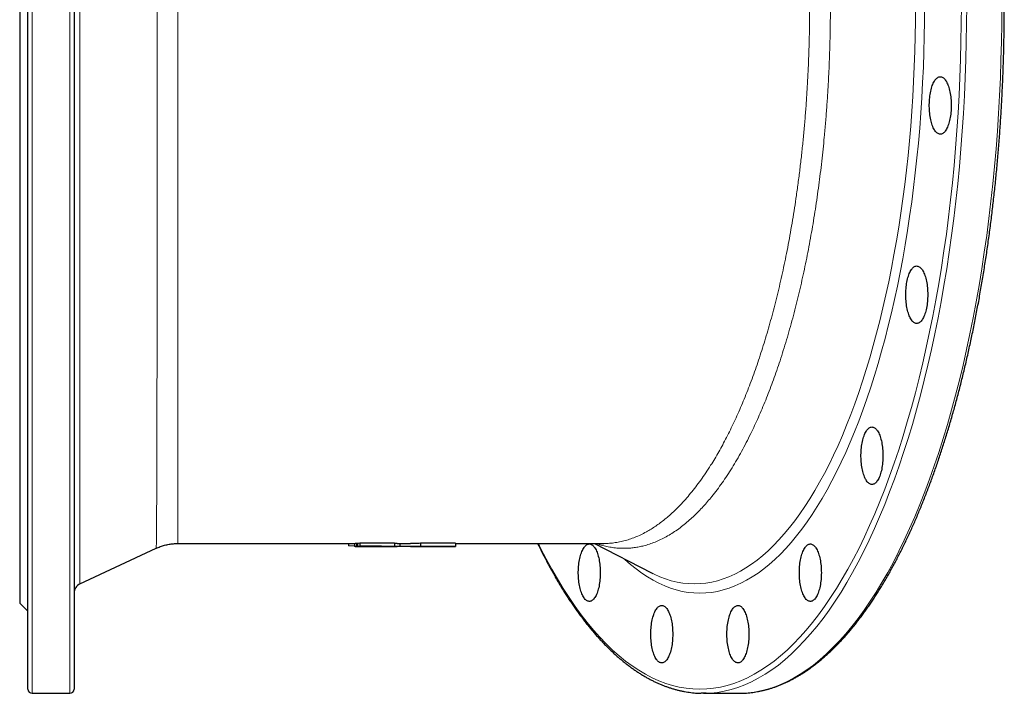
# Model space of a CAD drawing. Header units: millimetres. Extents: x 218 to 1676, y 119 to 1821.
# Tile 1 of 4: x 234 to 714, y 119 to 447. Entities that reach past the tile are written whole.
import ezdxf

# ---------------------------------------------------------------- set-up
doc = ezdxf.new("R2010")
doc.units = ezdxf.units.MM

msp = doc.modelspace()

# ---------------------------------------------------------------- linework, layer by layer
at = {"color": 8, "linetype": 'Continuous', "lineweight": 18}
for p, q in [((240.38, 788.57), (240.38, 118.57)), ((258.88, 118.57), (258.88, 788.57)), ((263.76, 735.22), (263.76, 171.91))]:
    msp.add_line(p, q, dxfattribs=at)
at = {"color": 7, "linetype": 'Continuous', "lineweight": 25}
for p, q in [((238.38, 120.57), (238.38, 786.57)), ((260.88, 786.57), (260.88, 120.57)), ((234.38, 453.57), (234.38, 162.57)), ((263.76, 171.91), (300.89, 189.23)), ((300.89, 189.23), (300.89, 189.23)), ((311.45, 191.58), (311.45, 191.58)), ((311.45, 191.57), (397.91, 191.57)), ((394.68, 191.57), (394.68, 190.42)), ((397.45, 190.24), (394.68, 190.42)), ((397.45, 191.57), (397.45, 190.07)), ((398.53, 191.58), (397.91, 191.58)), ((397.91, 190.07), (411.45, 190.07)), ((398.96, 191.58), (398.53, 191.58)), ((398.53, 191.58), (398.53, 190.08)), ((398.96, 191.6), (398.96, 190.1)), ((400.08, 191.73), (400.08, 190.23)), ((411.16, 190.09), (411.16, 190.07)), ((412.79, 190.09), (413.35, 190.07)), ((413.36, 190.07), (418.36, 190.07)), ((417.07, 191.69), (417.07, 190.19)), ((418.36, 191.57), (424.79, 191.57)), ((419.62, 191.57), (419.62, 190.19)), ((424.79, 190.07), (429.92, 190.07)), ((429.73, 191.68), (429.73, 190.18)), ((429.91, 190.08), (431.77, 190.08)), ((432.53, 190.07), (430.79, 190.08)), ((431.77, 190.08), (445.6, 190.08)), ((431.86, 190.07), (436.88, 190.07)), ((432.53, 190.08), (432.53, 190.07)), ((437.51, 190.07), (432.53, 190.07)), ((436.87, 190.08), (437.51, 190.07)), ((437.51, 190.08), (437.51, 190.07)), ((440.42, 190.07), (444.95, 190.07)), ((440.73, 190.08), (440.73, 190.07)), ((445.17, 190.07), (440.73, 190.07)), ((444.94, 190.07), (445.17, 190.07)), ((445.17, 190.08), (445.17, 190.07)), ((446.72, 191.67), (446.72, 190.17)), ((446.72, 191.57), (518.96, 191.57)), ((514.43, 191.57), (542.33, 177.22)), ((518.96, 191.59), (518.97, 191.59)), ((542.33, 177.22), (542.93, 176.91)), ((234.38, 162.57), (238.38, 158.57)), ((240.38, 118.57), (258.88, 118.57)), ((567.66, 118.57), (584.75, 118.57)), ((584.75, 118.57), (586.13, 118.59))]:
    msp.add_line(p, q, dxfattribs=at)
at = {"color": 8, "linetype": 'Continuous', "lineweight": 18, "flags": 128}
for points in [[(487.16, 191.57), (488.24, 189.38), (490.91, 184.16), (493.63, 179.13), (496.41, 174.29), (499.23, 169.64), (502.1, 165.18), (505.01, 160.92), (507.96, 156.86), (510.95, 153.01), (513.98, 149.36), (517.05, 145.91), (520.14, 142.68), (523.27, 139.67), (526.43, 136.86), (529.62, 134.28), (532.83, 131.91), (536.06, 129.77), (539.32, 127.84), (542.59, 126.14), (545.88, 124.67), (549.18, 123.42), (552.49, 122.39), (555.81, 121.59), (559.14, 121.02), (562.48, 120.68), (565.81, 120.57), (569.15, 120.68), (572.48, 121.02), (575.81, 121.59), (579.13, 122.39), (582.45, 123.42), (585.75, 124.67), (589.04, 126.14), (592.31, 127.84), (595.56, 129.77), (598.79, 131.91), (602.01, 134.28), (605.19, 136.86), (608.35, 139.67), (611.48, 142.68), (614.58, 145.91), (617.64, 149.36), (620.67, 153.01), (623.67, 156.86), (626.62, 160.92), (629.53, 165.18), (632.4, 169.64), (635.22, 174.29), (637.99, 179.13), (640.72, 184.16), (643.39, 189.38), (646.01, 194.78), (648.57, 200.35), (651.08, 206.1), (653.53, 212.02), (655.92, 218.1), (658.25, 224.34), (660.51, 230.75), (662.71, 237.3), (664.85, 244), (666.91, 250.85), (668.91, 257.83), (670.83, 264.95), (672.69, 272.2), (674.47, 279.57), (676.17, 287.07), (677.8, 294.67), (679.36, 302.39), (680.83, 310.21), (682.23, 318.12), (683.55, 326.13), (684.78, 334.23), (685.94, 342.41), (687.01, 350.66), (688, 358.99), (688.9, 367.38), (689.72, 375.83), (690.46, 384.33), (691.11, 392.88), (691.68, 401.47), (692.16, 410.1), (692.55, 418.76), (692.85, 427.44), (693.07, 436.14), (693.2, 444.85), (693.25, 453.57)], [(675.33, 453.57), (675.29, 446.07), (675.18, 438.59), (674.99, 431.11), (674.73, 423.65), (674.39, 416.21), (673.98, 408.8), (673.5, 401.41), (672.94, 394.07), (672.3, 386.76), (671.6, 379.5), (670.82, 372.29), (669.97, 365.13), (669.05, 358.04), (668.06, 351.01), (666.99, 344.05), (665.86, 337.16), (664.66, 330.36), (663.39, 323.64), (662.06, 317.01), (660.66, 310.47), (659.19, 304.03), (657.66, 297.7), (656.07, 291.47), (654.41, 285.35), (652.7, 279.35), (650.92, 273.46), (649.09, 267.7), (647.2, 262.07), (645.25, 256.57), (643.25, 251.2), (641.2, 245.97), (639.09, 240.89), (636.94, 235.95), (634.73, 231.16), (632.48, 226.52), (630.19, 222.04), (627.84, 217.71), (625.46, 213.55), (623.04, 209.55), (620.57, 205.72), (618.07, 202.06), (615.53, 198.57), (612.96, 195.26), (610.36, 192.12), (607.72, 189.17), (605.06, 186.39), (602.37, 183.8), (599.66, 181.39), (596.92, 179.17), (594.16, 177.13), (591.38, 175.29), (588.58, 173.63), (585.77, 172.17), (582.94, 170.9), (580.11, 169.83), (577.26, 168.95), (574.4, 168.26), (571.54, 167.77), (568.68, 167.48), (565.81, 167.38), (562.95, 167.48), (560.08, 167.77), (557.22, 168.26), (554.36, 168.95), (551.52, 169.83), (548.68, 170.9), (545.85, 172.17), (543.04, 173.63), (540.25, 175.29), (537.47, 177.13), (534.71, 179.17), (531.97, 181.39), (529.25, 183.8), (528.91, 184.12)], [(542.93, 176.91), (543.5, 176.63), (546.28, 175.38), (549.08, 174.32), (551.88, 173.46), (554.69, 172.78), (557.5, 172.3), (560.32, 172.01), (563.15, 171.91), (565.97, 172.01), (568.79, 172.3), (571.6, 172.78), (574.41, 173.46), (577.21, 174.32), (580.01, 175.38), (582.79, 176.63), (585.55, 178.07), (588.31, 179.69), (591.04, 181.51), (593.76, 183.51), (596.45, 185.7), (599.12, 188.07), (601.77, 190.62), (604.39, 193.35), (606.98, 196.26), (609.55, 199.35), (612.08, 202.61), (614.58, 206.04), (617.04, 209.65), (619.46, 213.42), (621.85, 217.35), (624.19, 221.45), (626.5, 225.7), (628.76, 230.12), (630.98, 234.68), (633.15, 239.4), (635.27, 244.26), (637.34, 249.26), (639.36, 254.41), (641.33, 259.69), (643.24, 265.1), (645.1, 270.65), (646.91, 276.32), (648.66, 282.11), (650.34, 288.01), (651.97, 294.04), (653.54, 300.17), (655.05, 306.4), (656.49, 312.74), (657.87, 319.17), (659.18, 325.7), (660.43, 332.31), (661.61, 339.01), (662.72, 345.78), (663.77, 352.63), (664.75, 359.55), (665.65, 366.53), (666.49, 373.57), (667.26, 380.67), (667.95, 387.82), (668.57, 395.01), (669.12, 402.24), (669.6, 409.51), (670.01, 416.8), (670.34, 424.13), (670.6, 431.47), (670.78, 438.83), (670.89, 446.19), (670.93, 453.57)], [(695.86, 453.57), (695.82, 444.8), (695.68, 436.03), (695.46, 427.28), (695.16, 418.55), (694.76, 409.84), (694.28, 401.16), (693.71, 392.52), (693.06, 383.92), (692.32, 375.36), (691.49, 366.86), (690.58, 358.42), (689.58, 350.05), (688.51, 341.74), (687.34, 333.51), (686.1, 325.37), (684.78, 317.31), (683.37, 309.35), (681.89, 301.48), (680.32, 293.72), (678.68, 286.07), (676.97, 278.53), (675.18, 271.11), (673.31, 263.82), (671.38, 256.66), (669.37, 249.63), (667.29, 242.74), (665.14, 236), (662.93, 229.41), (660.65, 222.97), (658.31, 216.69), (655.91, 210.57), (653.44, 204.61), (650.92, 198.83), (648.34, 193.22), (645.7, 187.79), (643.01, 182.55), (640.27, 177.48), (637.48, 172.61), (634.64, 167.93), (631.76, 163.45), (628.83, 159.16), (625.86, 155.08), (622.85, 151.2), (619.8, 147.53), (616.72, 144.07), (613.6, 140.82), (610.45, 137.78), (607.28, 134.96), (604.07, 132.36), (600.84, 129.98), (597.59, 127.82), (594.31, 125.89), (591.02, 124.18), (587.71, 122.69), (584.39, 121.43), (581.06, 120.4), (577.72, 119.6), (574.37, 119.03), (571.02, 118.68), (568.97, 118.58)], [(586.13, 118.59), (588.11, 118.68), (591.46, 119.03), (594.81, 119.6), (598.15, 120.4), (601.49, 121.43), (604.81, 122.69), (608.11, 124.18), (611.41, 125.89), (614.68, 127.82), (617.93, 129.98), (621.16, 132.36), (624.37, 134.96), (627.55, 137.78), (630.69, 140.82), (633.81, 144.07), (636.89, 147.53), (639.94, 151.2), (642.95, 155.08), (645.92, 159.16), (648.85, 163.45), (651.74, 167.93), (654.57, 172.61), (657.36, 177.48), (660.11, 182.55), (662.79, 187.79), (665.43, 193.22), (668.01, 198.83), (670.53, 204.61), (673, 210.57), (675.4, 216.69), (677.74, 222.97), (680.02, 229.41), (682.24, 236), (684.38, 242.74), (686.46, 249.63), (688.47, 256.66), (690.4, 263.82), (692.27, 271.11), (694.06, 278.53), (695.78, 286.07), (697.42, 293.72), (698.98, 301.48), (700.46, 309.35), (701.87, 317.31), (703.19, 325.37), (704.44, 333.51), (705.6, 341.74), (706.68, 350.05), (707.67, 358.42), (708.58, 366.86), (709.41, 375.36), (710.15, 383.92), (710.8, 392.52), (711.37, 401.16), (711.85, 409.84), (712.25, 418.55), (712.56, 427.28), (712.78, 436.03), (712.91, 444.8), (712.95, 453.57)]]:
    msp.add_lwpolyline(points, dxfattribs=at)
at = {"color": 7, "linetype": 'Continuous', "lineweight": 25, "flags": 128}
for points in [[(688.34, 405.07), (688.33, 404.22), (688.3, 403.37), (688.25, 402.52), (688.18, 401.69), (688.09, 400.87), (687.99, 400.06), (687.86, 399.27), (687.72, 398.51), (687.55, 397.77), (687.37, 397.05), (687.18, 396.37), (686.97, 395.71), (686.74, 395.1), (686.5, 394.52), (686.25, 393.98), (685.99, 393.48), (685.71, 393.02), (685.42, 392.61), (685.13, 392.24), (684.82, 391.92), (684.51, 391.66), (684.2, 391.44), (683.88, 391.27), (683.55, 391.15), (683.23, 391.09), (682.9, 391.07), (682.58, 391.11), (682.25, 391.2), (681.93, 391.35), (681.61, 391.54), (681.3, 391.78), (680.99, 392.08), (680.69, 392.42), (680.4, 392.81), (680.12, 393.24), (679.85, 393.72), (679.59, 394.24), (679.34, 394.8), (679.11, 395.4), (678.89, 396.04), (678.69, 396.71), (678.5, 397.41), (678.33, 398.13), (678.18, 398.89), (678.04, 399.66), (677.92, 400.46), (677.83, 401.28), (677.75, 402.11), (677.69, 402.94), (677.65, 403.79), (677.63, 404.64), (677.63, 405.5), (677.65, 406.35), (677.69, 407.2), (677.75, 408.04), (677.83, 408.87), (677.92, 409.68), (678.04, 410.48), (678.18, 411.26), (678.33, 412.01), (678.5, 412.74), (678.69, 413.44), (678.89, 414.11), (679.11, 414.74), (679.34, 415.34), (679.59, 415.9), (679.85, 416.42), (680.12, 416.9), (680.4, 417.34), (680.69, 417.72), (680.99, 418.07), (681.3, 418.36), (681.61, 418.6), (681.93, 418.8), (682.25, 418.94), (682.58, 419.03), (682.9, 419.07), (683.23, 419.06), (683.55, 418.99), (683.88, 418.88), (684.2, 418.71), (684.51, 418.49), (684.82, 418.22), (685.13, 417.9), (685.42, 417.54), (685.71, 417.12), (685.99, 416.67), (686.25, 416.17), (686.5, 415.63), (686.74, 415.05), (686.97, 414.43), (687.18, 413.78), (687.37, 413.09), (687.55, 412.38), (687.72, 411.64), (687.86, 410.87), (687.99, 410.08), (688.09, 409.28), (688.18, 408.45), (688.25, 407.62), (688.3, 406.78), (688.33, 405.93), (688.34, 405.07)], [(676.87, 312.83), (676.86, 311.98), (676.83, 311.13), (676.78, 310.28), (676.71, 309.45), (676.62, 308.63), (676.52, 307.82), (676.39, 307.03), (676.25, 306.27), (676.08, 305.52), (675.91, 304.81), (675.71, 304.12), (675.5, 303.47), (675.27, 302.85), (675.03, 302.27), (674.78, 301.73), (674.52, 301.23), (674.24, 300.78), (673.95, 300.36), (673.66, 300), (673.35, 299.68), (673.04, 299.41), (672.73, 299.19), (672.41, 299.03), (672.08, 298.91), (671.76, 298.84), (671.43, 298.83), (671.11, 298.87), (670.78, 298.96), (670.46, 299.1), (670.14, 299.3), (669.83, 299.54), (669.52, 299.83), (669.22, 300.18), (668.93, 300.57), (668.65, 301), (668.38, 301.48), (668.12, 302), (667.87, 302.56), (667.64, 303.16), (667.42, 303.79), (667.22, 304.46), (667.03, 305.16), (666.86, 305.89), (666.71, 306.65), (666.57, 307.42), (666.46, 308.22), (666.36, 309.03), (666.28, 309.86), (666.22, 310.7), (666.18, 311.55), (666.16, 312.4), (666.16, 313.26), (666.18, 314.11), (666.22, 314.96), (666.28, 315.8), (666.36, 316.62), (666.46, 317.44), (666.57, 318.24), (666.71, 319.01), (666.86, 319.77), (667.03, 320.5), (667.22, 321.2), (667.42, 321.86), (667.64, 322.5), (667.87, 323.1), (668.12, 323.66), (668.38, 324.18), (668.65, 324.66), (668.93, 325.09), (669.22, 325.48), (669.52, 325.82), (669.83, 326.12), (670.14, 326.36), (670.46, 326.56), (670.78, 326.7), (671.11, 326.79), (671.43, 326.83), (671.76, 326.81), (672.08, 326.75), (672.41, 326.63), (672.73, 326.46), (673.04, 326.25), (673.35, 325.98), (673.66, 325.66), (673.95, 325.29), (674.24, 324.88), (674.52, 324.43), (674.78, 323.93), (675.03, 323.38), (675.27, 322.8), (675.5, 322.19), (675.71, 321.53), (675.91, 320.85), (676.08, 320.14), (676.25, 319.39), (676.39, 318.63), (676.52, 317.84), (676.62, 317.03), (676.71, 316.21), (676.78, 315.38), (676.83, 314.53), (676.86, 313.68), (676.87, 312.83)], [(655.06, 234.36), (655.05, 233.51), (655.02, 232.66), (654.97, 231.82), (654.9, 230.98), (654.81, 230.16), (654.7, 229.35), (654.57, 228.57), (654.43, 227.8), (654.27, 227.06), (654.09, 226.34), (653.89, 225.66), (653.68, 225.01), (653.46, 224.39), (653.22, 223.81), (652.96, 223.27), (652.7, 222.77), (652.42, 222.31), (652.14, 221.9), (651.84, 221.53), (651.54, 221.22), (651.23, 220.95), (650.91, 220.73), (650.59, 220.56), (650.27, 220.44), (649.94, 220.38), (649.62, 220.36), (649.29, 220.4), (648.96, 220.49), (648.64, 220.64), (648.32, 220.83), (648.01, 221.08), (647.7, 221.37), (647.4, 221.71), (647.11, 222.1), (646.83, 222.53), (646.56, 223.01), (646.3, 223.53), (646.06, 224.09), (645.82, 224.69), (645.61, 225.33), (645.4, 226), (645.21, 226.7), (645.04, 227.42), (644.89, 228.18), (644.76, 228.96), (644.64, 229.75), (644.54, 230.57), (644.46, 231.4), (644.4, 232.24), (644.36, 233.08), (644.34, 233.94), (644.34, 234.79), (644.36, 235.64), (644.4, 236.49), (644.46, 237.33), (644.54, 238.16), (644.64, 238.97), (644.76, 239.77), (644.89, 240.55), (645.04, 241.3), (645.21, 242.03), (645.4, 242.73), (645.61, 243.4), (645.82, 244.03), (646.06, 244.63), (646.3, 245.19), (646.56, 245.71), (646.83, 246.19), (647.11, 246.63), (647.4, 247.02), (647.7, 247.36), (648.01, 247.65), (648.32, 247.9), (648.64, 248.09), (648.96, 248.23), (649.29, 248.32), (649.62, 248.36), (649.94, 248.35), (650.27, 248.28), (650.59, 248.17), (650.91, 248), (651.23, 247.78), (651.54, 247.51), (651.84, 247.19), (652.14, 246.83), (652.42, 246.42), (652.7, 245.96), (652.96, 245.46), (653.22, 244.92), (653.46, 244.34), (653.68, 243.72), (653.89, 243.07), (654.09, 242.38), (654.27, 241.67), (654.43, 240.93), (654.57, 240.16), (654.7, 239.37), (654.81, 238.57), (654.9, 237.75), (654.97, 236.91), (655.02, 236.07), (655.05, 235.22), (655.06, 234.36)], [(517.31, 177.35), (517.3, 176.5), (517.27, 175.65), (517.22, 174.81), (517.15, 173.97), (517.06, 173.15), (516.96, 172.34), (516.83, 171.56), (516.69, 170.79), (516.52, 170.05), (516.35, 169.33), (516.15, 168.65), (515.94, 168), (515.71, 167.38), (515.47, 166.8), (515.22, 166.26), (514.96, 165.76), (514.68, 165.3), (514.39, 164.89), (514.1, 164.52), (513.8, 164.21), (513.49, 163.94), (513.17, 163.72), (512.85, 163.55), (512.53, 163.43), (512.2, 163.37), (511.87, 163.36), (511.55, 163.4), (511.22, 163.49), (510.9, 163.63), (510.58, 163.82), (510.27, 164.07), (509.96, 164.36), (509.66, 164.7), (509.37, 165.09), (509.09, 165.52), (508.82, 166), (508.56, 166.52), (508.31, 167.08), (508.08, 167.68), (507.86, 168.32), (507.66, 168.99), (507.47, 169.69), (507.3, 170.42), (507.15, 171.17), (507.01, 171.95), (506.9, 172.74), (506.8, 173.56), (506.72, 174.39), (506.66, 175.23), (506.62, 176.08), (506.6, 176.93), (506.6, 177.78), (506.62, 178.63), (506.66, 179.48), (506.72, 180.32), (506.8, 181.15), (506.9, 181.96), (507.01, 182.76), (507.15, 183.54), (507.3, 184.29), (507.47, 185.02), (507.66, 185.72), (507.86, 186.39), (508.08, 187.02), (508.31, 187.62), (508.56, 188.18), (508.82, 188.71), (509.09, 189.18), (509.37, 189.62), (509.66, 190.01), (509.96, 190.35), (510.27, 190.64), (510.58, 190.89), (510.9, 191.08), (511.22, 191.22), (511.55, 191.31), (511.87, 191.35), (512.2, 191.34), (512.53, 191.27), (512.85, 191.16), (513.17, 190.99), (513.49, 190.77), (513.8, 190.5), (514.1, 190.18), (514.39, 189.82), (514.68, 189.41), (514.96, 188.95), (515.22, 188.45), (515.47, 187.91), (515.71, 187.33), (515.94, 186.71), (516.15, 186.06), (516.35, 185.37), (516.52, 184.66), (516.69, 183.92), (516.83, 183.15), (516.96, 182.36), (517.06, 181.56), (517.15, 180.74), (517.22, 179.9), (517.27, 179.06), (517.3, 178.21), (517.31, 177.35)], [(625.03, 177.35), (625.02, 176.5), (624.99, 175.65), (624.94, 174.81), (624.87, 173.97), (624.78, 173.15), (624.67, 172.34), (624.55, 171.56), (624.4, 170.79), (624.24, 170.05), (624.06, 169.33), (623.87, 168.65), (623.66, 168), (623.43, 167.38), (623.19, 166.8), (622.94, 166.26), (622.67, 165.76), (622.4, 165.3), (622.11, 164.89), (621.81, 164.52), (621.51, 164.21), (621.2, 163.94), (620.88, 163.72), (620.56, 163.55), (620.24, 163.43), (619.92, 163.37), (619.59, 163.36), (619.26, 163.4), (618.94, 163.49), (618.61, 163.63), (618.3, 163.82), (617.98, 164.07), (617.68, 164.36), (617.38, 164.7), (617.09, 165.09), (616.8, 165.52), (616.53, 166), (616.28, 166.52), (616.03, 167.08), (615.8, 167.68), (615.58, 168.32), (615.37, 168.99), (615.19, 169.69), (615.02, 170.42), (614.86, 171.17), (614.73, 171.95), (614.61, 172.74), (614.51, 173.56), (614.43, 174.39), (614.37, 175.23), (614.33, 176.08), (614.31, 176.93), (614.31, 177.78), (614.33, 178.63), (614.37, 179.48), (614.43, 180.32), (614.51, 181.15), (614.61, 181.96), (614.73, 182.76), (614.86, 183.54), (615.02, 184.29), (615.19, 185.02), (615.37, 185.72), (615.58, 186.39), (615.8, 187.02), (616.03, 187.62), (616.28, 188.18), (616.53, 188.71), (616.8, 189.18), (617.09, 189.62), (617.38, 190.01), (617.68, 190.35), (617.98, 190.64), (618.3, 190.89), (618.61, 191.08), (618.94, 191.22), (619.26, 191.31), (619.59, 191.35), (619.92, 191.34), (620.24, 191.27), (620.56, 191.16), (620.88, 190.99), (621.2, 190.77), (621.51, 190.5), (621.81, 190.18), (622.11, 189.82), (622.4, 189.41), (622.67, 188.95), (622.94, 188.45), (623.19, 187.91), (623.43, 187.33), (623.66, 186.71), (623.87, 186.06), (624.06, 185.37), (624.24, 184.66), (624.4, 183.92), (624.55, 183.15), (624.67, 182.36), (624.78, 181.56), (624.87, 180.74), (624.94, 179.9), (624.99, 179.06), (625.02, 178.21), (625.03, 177.35)], [(552.61, 147.38), (552.6, 146.53), (552.57, 145.68), (552.52, 144.84), (552.45, 144), (552.36, 143.18), (552.26, 142.37), (552.13, 141.58), (551.99, 140.82), (551.82, 140.08), (551.65, 139.36), (551.45, 138.68), (551.24, 138.03), (551.01, 137.41), (550.77, 136.83), (550.52, 136.29), (550.26, 135.79), (549.98, 135.33), (549.69, 134.92), (549.4, 134.55), (549.1, 134.24), (548.78, 133.97), (548.47, 133.75), (548.15, 133.58), (547.82, 133.46), (547.5, 133.4), (547.17, 133.38), (546.85, 133.42), (546.52, 133.51), (546.2, 133.66), (545.88, 133.85), (545.57, 134.09), (545.26, 134.39), (544.96, 134.73), (544.67, 135.12), (544.39, 135.55), (544.12, 136.03), (543.86, 136.55), (543.61, 137.11), (543.38, 137.71), (543.16, 138.35), (542.96, 139.02), (542.77, 139.72), (542.6, 140.44), (542.45, 141.2), (542.31, 141.98), (542.2, 142.77), (542.1, 143.59), (542.02, 144.42), (541.96, 145.26), (541.92, 146.1), (541.9, 146.96), (541.9, 147.81), (541.92, 148.66), (541.96, 149.51), (542.02, 150.35), (542.1, 151.18), (542.2, 151.99), (542.31, 152.79), (542.45, 153.57), (542.6, 154.32), (542.77, 155.05), (542.96, 155.75), (543.16, 156.42), (543.38, 157.05), (543.61, 157.65), (543.86, 158.21), (544.12, 158.73), (544.39, 159.21), (544.67, 159.65), (544.96, 160.04), (545.26, 160.38), (545.57, 160.67), (545.88, 160.92), (546.2, 161.11), (546.52, 161.25), (546.85, 161.34), (547.17, 161.38), (547.5, 161.37), (547.82, 161.3), (548.15, 161.19), (548.47, 161.02), (548.78, 160.8), (549.1, 160.53), (549.4, 160.21), (549.69, 159.85), (549.98, 159.44), (550.26, 158.98), (550.52, 158.48), (550.77, 157.94), (551.01, 157.36), (551.24, 156.74), (551.45, 156.09), (551.65, 155.4), (551.82, 154.69), (551.99, 153.95), (552.13, 153.18), (552.26, 152.39), (552.36, 151.59), (552.45, 150.77), (552.52, 149.93), (552.57, 149.09), (552.6, 148.24), (552.61, 147.38)], [(589.73, 147.38), (589.72, 146.53), (589.69, 145.68), (589.64, 144.84), (589.57, 144), (589.48, 143.18), (589.37, 142.37), (589.25, 141.58), (589.1, 140.82), (588.94, 140.08), (588.76, 139.36), (588.57, 138.68), (588.36, 138.03), (588.13, 137.41), (587.89, 136.83), (587.64, 136.29), (587.37, 135.79), (587.1, 135.33), (586.81, 134.92), (586.51, 134.55), (586.21, 134.24), (585.9, 133.97), (585.59, 133.75), (585.26, 133.58), (584.94, 133.46), (584.62, 133.4), (584.29, 133.38), (583.96, 133.42), (583.64, 133.51), (583.32, 133.66), (583, 133.85), (582.68, 134.09), (582.38, 134.39), (582.08, 134.73), (581.79, 135.12), (581.51, 135.55), (581.23, 136.03), (580.98, 136.55), (580.73, 137.11), (580.5, 137.71), (580.28, 138.35), (580.07, 139.02), (579.89, 139.72), (579.72, 140.44), (579.56, 141.2), (579.43, 141.98), (579.31, 142.77), (579.21, 143.59), (579.13, 144.42), (579.07, 145.26), (579.04, 146.1), (579.02, 146.96), (579.02, 147.81), (579.04, 148.66), (579.07, 149.51), (579.13, 150.35), (579.21, 151.18), (579.31, 151.99), (579.43, 152.79), (579.56, 153.57), (579.72, 154.32), (579.89, 155.05), (580.07, 155.75), (580.28, 156.42), (580.5, 157.05), (580.73, 157.65), (580.98, 158.21), (581.23, 158.73), (581.51, 159.21), (581.79, 159.65), (582.08, 160.04), (582.38, 160.38), (582.68, 160.67), (583, 160.92), (583.32, 161.11), (583.64, 161.25), (583.96, 161.34), (584.29, 161.38), (584.62, 161.37), (584.94, 161.3), (585.26, 161.19), (585.59, 161.02), (585.9, 160.8), (586.21, 160.53), (586.51, 160.21), (586.81, 159.85), (587.1, 159.44), (587.37, 158.98), (587.64, 158.48), (587.89, 157.94), (588.13, 157.36), (588.36, 156.74), (588.57, 156.09), (588.76, 155.4), (588.94, 154.69), (589.1, 153.95), (589.25, 153.18), (589.37, 152.39), (589.48, 151.59), (589.57, 150.77), (589.64, 149.93), (589.69, 149.09), (589.72, 148.24), (589.73, 147.38)], [(568.97, 118.58), (567.66, 118.57), (566.41, 118.58)]]:
    msp.add_lwpolyline(points, dxfattribs=at)
at = {"color": 7, "linetype": 'Continuous', "lineweight": 25}
for centre, radius, start, end in [((265.88, 167.38), 5, 115, 180), ((240.38, 120.57), 2, 180, 270), ((258.88, 120.57), 2, 270, 0)]:
    msp.add_arc(centre, radius, start, end, dxfattribs=at)
at = {"color": 8, "linetype": 'Continuous', "lineweight": 18}
for points, knots in [([(300.89, 189.23), (300.89, 189.23), (300.9, 189.21), (300.91, 189.31), (300.92, 189.55), (300.94, 189.99), (300.96, 190.66), (300.98, 191.53), (300.99, 192.6), (301.01, 193.87), (301.03, 195.34), (301.04, 197), (301.06, 198.76), (301.07, 200.59), (301.09, 202.44), (301.1, 204.43), (301.11, 206.55), (301.12, 208.82), (301.13, 211.22), (301.14, 213.76), (301.16, 216.44), (301.17, 219.25), (301.18, 222.18), (301.19, 225.25), (301.2, 228.44), (301.21, 231.75), (301.22, 235.19), (301.22, 238.81), (301.23, 242.63), (301.24, 246.66), (301.25, 250.81), (301.26, 255.08), (301.27, 259.4), (301.28, 263.75), (301.28, 268.13), (301.29, 272.61), (301.3, 277.21), (301.3, 281.92), (301.31, 286.73), (301.32, 291.65), (301.32, 296.92), (301.33, 302.58), (301.34, 308.64), (301.34, 314.8), (301.35, 321.07), (301.35, 327.44), (301.36, 333.91), (301.36, 340.47), (301.37, 346.76), (301.37, 352.77), (301.37, 358.47), (301.38, 364.23), (301.38, 370.04), (301.38, 376.26), (301.39, 382.9), (301.39, 389.97), (301.39, 397.08), (301.39, 404.24), (301.4, 411.43), (301.4, 418.66), (301.4, 425.91), (301.4, 432.8), (301.4, 439.32), (301.4, 445.46), (301.4, 451.6), (301.4, 457.75), (301.4, 464.28), (301.4, 471.19), (301.4, 478.47), (301.4, 485.73), (301.4, 492.97), (301.39, 500.18), (301.39, 507.35), (301.39, 514.48), (301.39, 521.19), (301.38, 527.49), (301.38, 533.37), (301.38, 539.2), (301.38, 544.99), (301.37, 551.1), (301.37, 557.5), (301.36, 564.18), (301.36, 570.77), (301.36, 577.27), (301.35, 583.68), (301.34, 590), (301.34, 596.2), (301.33, 601.98), (301.33, 607.33), (301.32, 612.29), (301.32, 617.17), (301.31, 621.95), (301.3, 626.94), (301.29, 632.11), (301.29, 637.43), (301.28, 642.61), (301.27, 647.65), (301.26, 652.53), (301.25, 657.27), (301.24, 661.85), (301.23, 666.04), (301.22, 669.86), (301.21, 673.33), (301.2, 676.69), (301.19, 679.93), (301.18, 683.24), (301.17, 686.59), (301.16, 689.96), (301.15, 693.14), (301.13, 696.14), (301.12, 698.95), (301.1, 701.58), (301.09, 704.02), (301.08, 706.14), (301.06, 707.99), (301.05, 709.59), (301.04, 711.06), (301.02, 712.38), (301.01, 713.64), (300.99, 714.8), (300.97, 715.82), (300.96, 716.65), (300.94, 717.27), (300.92, 717.68), (300.9, 717.89), (300.89, 717.89), (300.89, 717.88)], [0, 0, 0, 0, 0.000799, 0.00821, 0.015618, 0.024423, 0.033231, 0.042039, 0.050843, 0.059648, 0.068456, 0.077264, 0.086068, 0.093473, 0.100882, 0.108291, 0.115699, 0.123104, 0.130578, 0.138054, 0.145532, 0.153009, 0.160482, 0.167956, 0.175432, 0.18291, 0.190387, 0.19786, 0.205769, 0.213682, 0.221596, 0.229509, 0.237418, 0.244907, 0.252399, 0.259891, 0.26738, 0.274937, 0.282496, 0.290055, 0.297612, 0.306412, 0.315215, 0.324018, 0.332818, 0.341618, 0.350421, 0.359225, 0.368024, 0.375426, 0.38283, 0.390236, 0.39764, 0.405042, 0.413842, 0.422645, 0.431448, 0.440248, 0.449048, 0.457851, 0.466655, 0.475455, 0.482856, 0.490261, 0.497667, 0.505071, 0.512473, 0.521274, 0.530078, 0.538883, 0.547684, 0.556485, 0.565289, 0.574094, 0.582895, 0.590297, 0.597703, 0.60511, 0.612515, 0.619918, 0.628721, 0.637528, 0.646334, 0.655137, 0.663941, 0.672747, 0.681554, 0.690357, 0.697762, 0.705169, 0.712578, 0.719985, 0.72739, 0.736196, 0.745005, 0.753815, 0.762621, 0.771427, 0.780237, 0.789047, 0.797853, 0.80526, 0.81267, 0.820081, 0.827491, 0.834898, 0.843708, 0.852521, 0.861334, 0.870143, 0.878953, 0.887766, 0.896579, 0.905388, 0.912798, 0.920211, 0.927625, 0.935038, 0.942448, 0.95126, 0.960075, 0.96889, 0.977702, 0.986513, 0.995329, 1, 1, 1, 1]), ([(311.45, 715.54), (311.45, 715.55), (311.45, 715.57), (311.45, 715.4), (311.45, 715.06), (311.45, 714.56), (311.44, 713.94), (311.44, 713.19), (311.44, 712.3), (311.44, 711.2), (311.44, 709.86), (311.44, 708.26), (311.43, 706.46), (311.43, 704.47), (311.43, 702.28), (311.43, 699.9), (311.43, 697.34), (311.43, 694.73), (311.42, 692.12), (311.42, 689.54), (311.42, 686.82), (311.42, 683.98), (311.42, 680.83), (311.42, 677.35), (311.42, 673.49), (311.42, 669.47), (311.42, 665.28), (311.41, 660.93), (311.41, 656.42), (311.41, 651.76), (311.41, 647.2), (311.41, 642.78), (311.41, 638.51), (311.41, 634.14), (311.41, 629.68), (311.41, 624.83), (311.41, 619.58), (311.41, 613.92), (311.41, 608.13), (311.41, 602.22), (311.41, 596.2), (311.4, 590.07), (311.4, 583.84), (311.4, 577.84), (311.4, 572.1), (311.4, 566.63), (311.4, 561.1), (311.4, 555.52), (311.4, 549.53), (311.4, 543.11), (311.4, 536.27), (311.4, 529.37), (311.4, 522.41), (311.4, 515.4), (311.4, 508.34), (311.4, 501.24), (311.4, 494.48), (311.4, 488.07), (311.4, 482.02), (311.4, 475.96), (311.4, 469.88), (311.4, 463.42), (311.4, 456.56), (311.4, 449.32), (311.4, 442.08), (311.4, 434.85), (311.4, 427.64), (311.4, 420.44), (311.4, 413.27), (311.4, 406.51), (311.4, 400.16), (311.4, 394.21), (311.4, 388.3), (311.4, 382.42), (311.4, 376.21), (311.4, 369.68), (311.4, 362.85), (311.4, 356.1), (311.4, 349.41), (311.4, 342.81), (311.4, 336.29), (311.4, 329.86), (311.4, 323.86), (311.4, 318.28), (311.41, 313.1), (311.41, 308), (311.41, 302.97), (311.41, 298.01), (311.41, 293.12), (311.41, 288.29), (311.41, 283.55), (311.41, 278.9), (311.41, 274.33), (311.41, 269.84), (311.41, 265.46), (311.41, 261.2), (311.41, 257.07), (311.41, 253.06), (311.41, 249.15), (311.41, 245.36), (311.42, 241.69), (311.42, 238.13), (311.42, 234.69), (311.42, 231.37), (311.42, 228.17), (311.42, 225.04), (311.42, 221.98), (311.42, 219.01), (311.42, 216.18), (311.42, 213.5), (311.43, 210.87), (311.43, 208.32), (311.43, 205.86), (311.43, 203.59), (311.43, 201.52), (311.43, 199.63), (311.44, 197.94), (311.44, 196.45), (311.44, 195.22), (311.44, 194.22), (311.44, 193.42), (311.45, 192.77), (311.45, 192.25), (311.45, 191.85), (311.45, 191.6), (311.45, 191.59), (311.45, 191.58)], [0, 0, 0, 0, 0.003217, 0.012026, 0.020831, 0.028237, 0.035646, 0.043056, 0.050465, 0.057872, 0.066674, 0.075481, 0.084287, 0.09309, 0.101893, 0.110699, 0.119505, 0.128308, 0.135713, 0.14312, 0.150528, 0.157936, 0.16534, 0.17414, 0.182942, 0.191745, 0.200545, 0.209344, 0.218147, 0.22695, 0.23575, 0.243151, 0.250556, 0.257961, 0.265366, 0.272767, 0.281564, 0.290364, 0.299164, 0.30796, 0.316757, 0.325556, 0.334356, 0.343153, 0.350552, 0.357954, 0.365356, 0.372758, 0.380157, 0.388952, 0.397749, 0.406547, 0.415341, 0.424136, 0.432933, 0.441731, 0.450525, 0.457922, 0.465322, 0.472724, 0.480124, 0.487521, 0.496314, 0.50511, 0.513907, 0.5227, 0.531493, 0.54029, 0.549087, 0.55788, 0.565276, 0.572675, 0.580075, 0.587474, 0.59487, 0.603663, 0.612459, 0.621256, 0.630049, 0.638842, 0.647639, 0.656435, 0.665228, 0.672624, 0.680023, 0.687423, 0.694822, 0.702218, 0.709702, 0.717188, 0.724674, 0.732157, 0.739709, 0.747262, 0.754815, 0.762366, 0.769834, 0.777305, 0.784777, 0.792248, 0.799716, 0.807184, 0.814655, 0.822127, 0.829598, 0.837065, 0.844969, 0.852875, 0.860784, 0.86869, 0.876594, 0.885391, 0.894193, 0.902994, 0.911792, 0.92059, 0.929391, 0.938192, 0.94699, 0.95439, 0.961793, 0.969196, 0.976599, 0.983998, 0.9928, 1, 1, 1, 1]), ([(515.41, 715.57), (515.97, 715.76), (517.3, 716.23), (519.56, 716.83), (522.19, 717.38), (524.96, 717.76), (527.74, 717.93), (530.52, 717.9), (533.3, 717.67), (536.07, 717.23), (538.84, 716.6), (541.46, 715.81), (543.92, 714.9), (546.23, 713.9), (548.53, 712.76), (550.82, 711.48), (553.24, 709.97), (555.79, 708.2), (558.45, 706.14), (561.1, 703.88), (563.72, 701.44), (566.32, 698.8), (568.88, 695.98), (571.42, 692.97), (573.79, 689.95), (576, 686.95), (578.06, 684), (580.09, 680.93), (582.09, 677.73), (584.18, 674.2), (586.36, 670.32), (588.62, 666.06), (590.84, 661.63), (593.01, 657.05), (595.12, 652.3), (597.19, 647.41), (599.21, 642.37), (601.06, 637.46), (602.77, 632.71), (604.34, 628.14), (605.87, 623.48), (607.35, 618.73), (608.89, 613.58), (610.46, 608.02), (612.05, 602.04), (613.58, 595.94), (615.05, 589.73), (616.45, 583.42), (617.79, 577), (619.06, 570.5), (620.19, 564.25), (621.2, 558.29), (622.11, 552.62), (622.96, 546.89), (623.76, 541.12), (624.56, 534.93), (625.34, 528.32), (626.09, 521.29), (626.77, 514.2), (627.37, 507.07), (627.89, 499.9), (628.34, 492.69), (628.72, 485.45), (629, 478.57), (629.2, 472.06), (629.34, 465.93), (629.42, 459.78), (629.45, 453.64), (629.42, 447.11), (629.33, 440.2), (629.15, 432.9), (628.89, 425.63), (628.56, 418.38), (628.15, 411.15), (627.66, 403.95), (627.1, 396.8), (626.5, 390.06), (625.87, 383.74), (625.22, 377.83), (624.53, 371.97), (623.78, 366.14), (622.97, 360.35), (622.12, 354.59), (621.21, 348.86), (620.24, 343.2), (619.23, 337.59), (618.17, 332.05), (617.06, 326.57), (615.89, 321.17), (614.69, 315.83), (613.43, 310.58), (612.1, 305.3), (610.7, 300.01), (609.22, 294.71), (607.69, 289.51), (606.11, 284.41), (604.52, 279.51), (602.9, 274.79), (601.28, 270.26), (599.61, 265.82), (597.9, 261.48), (596.15, 257.24), (594.35, 253.09), (592.52, 249.05), (590.55, 244.92), (588.43, 240.71), (586.17, 236.45), (583.86, 232.37), (581.51, 228.45), (579.11, 224.7), (576.68, 221.13), (574.22, 217.74), (571.85, 214.69), (569.58, 211.97), (567.43, 209.54), (565.26, 207.24), (563.07, 205.07), (560.72, 202.92), (558.21, 200.8), (555.53, 198.75), (552.84, 196.9), (550.13, 195.24), (547.4, 193.79), (544.66, 192.53), (541.91, 191.47), (539.29, 190.66), (536.81, 190.06), (534.48, 189.63), (532.14, 189.35), (529.8, 189.22), (527.31, 189.22), (524.68, 189.4), (521.9, 189.8), (519.13, 190.4), (516.98, 190.99), (515.75, 191.45), (515.43, 191.57)], [0, 0, 0, 0, 0.004957, 0.011784, 0.019897, 0.028013, 0.036129, 0.044242, 0.052355, 0.060471, 0.068587, 0.0767, 0.083523, 0.090349, 0.097177, 0.104003, 0.110826, 0.118936, 0.12705, 0.135163, 0.143273, 0.151383, 0.159497, 0.16761, 0.17572, 0.182541, 0.189365, 0.19619, 0.203014, 0.209835, 0.217944, 0.226055, 0.234166, 0.242275, 0.250383, 0.258494, 0.266606, 0.274714, 0.281534, 0.288356, 0.295179, 0.302002, 0.308821, 0.316929, 0.325039, 0.33315, 0.341257, 0.349364, 0.357475, 0.365585, 0.373692, 0.380511, 0.387333, 0.394156, 0.400977, 0.407796, 0.415904, 0.424014, 0.432125, 0.440232, 0.448339, 0.45645, 0.46456, 0.472668, 0.479487, 0.486308, 0.493131, 0.499953, 0.506772, 0.51488, 0.522992, 0.531103, 0.539212, 0.54732, 0.555432, 0.563543, 0.571651, 0.578471, 0.585294, 0.592118, 0.598941, 0.605761, 0.612645, 0.619533, 0.626422, 0.63331, 0.640194, 0.647079, 0.653967, 0.660856, 0.667743, 0.674628, 0.681914, 0.689204, 0.696495, 0.703785, 0.711071, 0.717978, 0.724886, 0.731795, 0.738702, 0.745671, 0.752642, 0.759613, 0.766582, 0.774697, 0.782815, 0.790933, 0.799048, 0.807162, 0.81528, 0.823399, 0.831513, 0.838339, 0.845168, 0.851997, 0.858825, 0.865651, 0.873769, 0.881889, 0.89001, 0.898128, 0.906245, 0.914366, 0.922487, 0.930605, 0.937432, 0.944263, 0.951095, 0.957925, 0.964753, 0.972872, 0.980993, 0.989114, 0.997232, 1, 1, 1, 1]), ([(518.97, 191.59), (519.47, 191.59), (520.89, 191.58), (523.24, 191.78), (526.02, 192.18), (528.78, 192.79), (531.54, 193.6), (534.29, 194.61), (537.03, 195.81), (539.61, 197.14), (542.03, 198.56), (544.3, 200.03), (546.55, 201.63), (548.79, 203.38), (551.15, 205.37), (553.63, 207.65), (556.22, 210.25), (558.78, 213.03), (561.32, 216), (563.81, 219.15), (566.28, 222.47), (568.71, 225.98), (570.97, 229.46), (573.08, 232.89), (575.03, 236.23), (576.95, 239.7), (578.84, 243.28), (580.71, 246.98), (582.54, 250.82), (584.35, 254.78), (586.13, 258.86), (587.87, 263.05), (589.58, 267.36), (591.25, 271.79), (592.88, 276.32), (594.47, 280.94), (596, 285.63), (597.49, 290.39), (598.93, 295.25), (600.34, 300.19), (601.69, 305.22), (603, 310.33), (604.26, 315.52), (605.48, 320.78), (606.65, 326.12), (607.79, 331.63), (608.91, 337.32), (609.98, 343.19), (611.01, 349.13), (611.97, 355.13), (612.91, 361.41), (613.82, 368), (614.69, 374.87), (615.49, 381.81), (616.21, 388.8), (616.86, 395.84), (617.43, 402.93), (617.93, 410.05), (618.33, 416.83), (618.64, 423.25), (618.89, 429.31), (619.08, 435.38), (619.21, 441.46), (619.3, 447.93), (619.32, 454.79), (619.27, 462.03), (619.14, 469.26), (618.94, 476.48), (618.66, 483.69), (618.3, 490.87), (617.87, 498.02), (617.39, 504.76), (616.87, 511.09), (616.33, 517.02), (615.74, 522.91), (615.1, 528.77), (614.36, 534.95), (613.51, 541.44), (612.55, 548.22), (611.51, 554.94), (610.4, 561.58), (609.22, 568.13), (607.98, 574.6), (606.66, 580.97), (605.36, 586.92), (604.07, 592.45), (602.81, 597.57), (601.5, 602.62), (600.15, 607.59), (598.67, 612.78), (597.05, 618.18), (595.28, 623.75), (593.45, 629.19), (591.56, 634.49), (589.62, 639.66), (587.63, 644.69), (585.58, 649.57), (583.59, 654.05), (581.67, 658.15), (579.84, 661.9), (577.96, 665.54), (576.06, 669.06), (574.01, 672.68), (571.79, 676.37), (569.41, 680.1), (567, 683.65), (564.54, 687.03), (562.06, 690.22), (559.53, 693.24), (556.98, 696.08), (554.54, 698.59), (552.21, 700.8), (550, 702.75), (547.77, 704.57), (545.53, 706.25), (543.13, 707.89), (540.57, 709.46), (537.85, 710.92), (535.12, 712.18), (532.38, 713.25), (529.62, 714.12), (526.86, 714.79), (524.09, 715.26), (521.46, 715.5), (519.75, 715.59), (518.96, 715.57), (518.95, 715.57)], [0, 0, 0, 0, 0.004757, 0.013565, 0.022373, 0.031177, 0.039981, 0.048788, 0.057596, 0.0664, 0.073806, 0.081214, 0.088623, 0.096032, 0.103437, 0.112238, 0.121043, 0.129847, 0.138648, 0.14745, 0.156254, 0.165059, 0.17386, 0.181263, 0.188669, 0.196076, 0.203482, 0.210885, 0.218375, 0.225868, 0.233361, 0.240852, 0.24841, 0.255971, 0.263531, 0.271089, 0.278556, 0.286027, 0.293498, 0.300968, 0.308435, 0.315902, 0.323372, 0.330843, 0.338313, 0.34578, 0.353683, 0.361589, 0.369496, 0.377403, 0.385305, 0.394099, 0.402896, 0.411694, 0.420488, 0.429282, 0.438079, 0.446876, 0.45567, 0.463067, 0.470467, 0.477868, 0.485267, 0.492664, 0.501457, 0.510253, 0.51905, 0.527842, 0.536635, 0.545432, 0.554228, 0.563021, 0.570416, 0.577815, 0.585215, 0.592614, 0.600009, 0.608802, 0.617598, 0.626395, 0.635187, 0.64398, 0.652777, 0.661573, 0.670366, 0.677761, 0.68516, 0.692559, 0.699958, 0.707354, 0.716148, 0.724945, 0.733742, 0.742536, 0.75133, 0.760127, 0.768925, 0.777718, 0.785115, 0.792514, 0.799915, 0.807314, 0.814711, 0.823507, 0.832306, 0.841105, 0.849901, 0.858697, 0.867497, 0.876296, 0.885092, 0.89249, 0.899891, 0.907293, 0.914695, 0.922093, 0.930892, 0.939694, 0.948497, 0.957296, 0.966095, 0.974897, 0.9837, 0.992499, 0.999899, 1, 1, 1, 1])]:
    msp.add_open_spline(points, degree=3, knots=knots, dxfattribs=at)
at = {"color": 7, "linetype": 'Continuous', "lineweight": 25}
for points, knots in [([(586.17, 118.59), (586.2, 118.59), (586.74, 118.6), (587.8, 118.65), (589.34, 118.76), (590.88, 118.93), (592.41, 119.14), (593.95, 119.39), (595.48, 119.7), (597.02, 120.04), (598.55, 120.44), (600.08, 120.88), (601.61, 121.37), (603.14, 121.91), (604.66, 122.49), (606.19, 123.12), (607.7, 123.79), (609.22, 124.52), (610.73, 125.29), (612.24, 126.1), (613.75, 126.96), (615.25, 127.87), (616.75, 128.82), (618.24, 129.82), (619.73, 130.87), (621.21, 131.96), (622.69, 133.09), (624.16, 134.27), (625.62, 135.5), (627.08, 136.77), (628.53, 138.09), (629.98, 139.45), (631.42, 140.85), (632.85, 142.3), (634.28, 143.79), (635.7, 145.32), (637.11, 146.9), (638.51, 148.52), (639.91, 150.19), (641.29, 151.89), (642.67, 153.64), (644.04, 155.43), (645.4, 157.26), (646.75, 159.14), (648.1, 161.05), (649.43, 163.01), (650.75, 165), (652.07, 167.04), (653.37, 169.11), (654.67, 171.23), (655.95, 173.38), (657.22, 175.58), (658.49, 177.81), (659.74, 180.08), (660.98, 182.39), (662.21, 184.73), (663.43, 187.11), (664.64, 189.53), (665.84, 191.99), (667.03, 194.48), (668.2, 197.01), (669.36, 199.58), (670.51, 202.18), (671.65, 204.81), (672.78, 207.48), (673.89, 210.18), (674.99, 212.92), (676.08, 215.69), (677.16, 218.49), (678.22, 221.33), (679.27, 224.2), (680.3, 227.1), (681.33, 230.03), (682.34, 232.99), (683.33, 235.99), (684.31, 239.01), (685.28, 242.06), (686.23, 245.14), (687.17, 248.26), (688.1, 251.4), (689.01, 254.56), (689.91, 257.76), (690.79, 260.98), (691.65, 264.23), (692.51, 267.51), (693.34, 270.81), (694.17, 274.13), (694.97, 277.49), (695.76, 280.86), (696.54, 284.26), (697.3, 287.69), (698.05, 291.13), (698.77, 294.6), (699.49, 298.09), (700.18, 301.61), (700.87, 305.14), (701.53, 308.7), (702.18, 312.27), (702.81, 315.86), (703.43, 319.48), (704.03, 323.11), (704.61, 326.76), (705.18, 330.43), (705.73, 334.11), (706.26, 337.82), (706.78, 341.53), (707.28, 345.27), (707.76, 349.01), (708.23, 352.78), (708.67, 356.55), (709.11, 360.34), (709.52, 364.15), (709.92, 367.96), (710.3, 371.79), (710.66, 375.63), (711, 379.48), (711.33, 383.34), (711.64, 387.21), (711.93, 391.09), (712.21, 394.98), (712.46, 398.87), (712.7, 402.78), (712.92, 406.69), (713.13, 410.6), (713.31, 414.53), (713.48, 418.46), (713.63, 422.39), (713.76, 426.33), (713.88, 430.27), (713.97, 434.21), (714.05, 438.16), (714.11, 442.11), (714.16, 446.06), (714.18, 449.88), (714.18, 452.38), (714.19, 453.57)], [0, 0, 0, 0, 0.0004, 0.007861, 0.015322, 0.022785, 0.030251, 0.037719, 0.045192, 0.052669, 0.060152, 0.06764, 0.075135, 0.082636, 0.090144, 0.097658, 0.10518, 0.112709, 0.120245, 0.127787, 0.135335, 0.14289, 0.150451, 0.158018, 0.165589, 0.173166, 0.180746, 0.188331, 0.19592, 0.203512, 0.211106, 0.218704, 0.226303, 0.233905, 0.241509, 0.249113, 0.25672, 0.264327, 0.271934, 0.279543, 0.287152, 0.294761, 0.30237, 0.30998, 0.317589, 0.325198, 0.332807, 0.340415, 0.348023, 0.355631, 0.363238, 0.370845, 0.378451, 0.386057, 0.393662, 0.401266, 0.40887, 0.416473, 0.424076, 0.431678, 0.439279, 0.44688, 0.454481, 0.46208, 0.469679, 0.477278, 0.484875, 0.492473, 0.50007, 0.507666, 0.515262, 0.522857, 0.530451, 0.538046, 0.545639, 0.553233, 0.560825, 0.568418, 0.57601, 0.583601, 0.591192, 0.598783, 0.606373, 0.613963, 0.621553, 0.629142, 0.636731, 0.64432, 0.651908, 0.659496, 0.667084, 0.674671, 0.682258, 0.689845, 0.697432, 0.705018, 0.712604, 0.72019, 0.727776, 0.735361, 0.742946, 0.750531, 0.758116, 0.765701, 0.773285, 0.78087, 0.788454, 0.796038, 0.803622, 0.811206, 0.818789, 0.826373, 0.833956, 0.841539, 0.849122, 0.856705, 0.864288, 0.871871, 0.879454, 0.887036, 0.894619, 0.902201, 0.909784, 0.917366, 0.924948, 0.932531, 0.940113, 0.947695, 0.955277, 0.962859, 0.970441, 0.978023, 0.985605, 0.993187, 1, 1, 1, 1]), ([(300.9, 189.22), (301.04, 189.29), (301.52, 189.52), (302.37, 189.86), (303.42, 190.25), (304.48, 190.58), (305.55, 190.87), (306.63, 191.1), (307.71, 191.29), (308.8, 191.43), (309.89, 191.52), (310.77, 191.56), (311.29, 191.56), (311.45, 191.56)], [0, 0, 0, 0, 0.044231, 0.147357, 0.249979, 0.352124, 0.453812, 0.555064, 0.655894, 0.756319, 0.856347, 0.955991, 1, 1, 1, 1]), ([(411.95, 190.09), (411.91, 190.09), (411.64, 190.06), (411.38, 190.06), (411.16, 190.07)], [0, 0, 0, 0, 0.173706, 1, 1, 1, 1]), ([(418.35, 191.57), (418.35, 191.57), (418.14, 191.56), (417.71, 191.59), (417.28, 191.66), (417.07, 191.69)], [0, 0, 0, 0, 0.005171, 0.502585, 1, 1, 1, 1]), ([(429.73, 191.68), (428.89, 191.65), (427.24, 191.58), (425.59, 191.57), (424.79, 191.57)], [0, 0, 0, 0, 0.510746, 1, 1, 1, 1]), ([(440.73, 190.07), (440.64, 190.07), (440.45, 190.07), (439.97, 190.07), (439.35, 190.07), (438.84, 190.08), (438.52, 190.08), (438.48, 190.08)], [0, 0, 0, 0, 0.238887, 0.484702, 0.723613, 0.969451, 1, 1, 1, 1]), ([(486.78, 191.57), (487.08, 190.96), (487.77, 189.53), (488.87, 187.33), (490.09, 184.94), (491.32, 182.59), (492.56, 180.28), (493.81, 178.01), (495.08, 175.77), (496.35, 173.58), (497.63, 171.42), (498.93, 169.3), (500.23, 167.22), (501.54, 165.18), (502.87, 163.18), (504.2, 161.22), (505.54, 159.31), (506.89, 157.43), (508.25, 155.59), (509.62, 153.8), (511, 152.05), (512.38, 150.34), (513.78, 148.67), (515.18, 147.04), (516.59, 145.46), (518.01, 143.92), (519.43, 142.42), (520.87, 140.97), (522.31, 139.56), (523.75, 138.2), (525.21, 136.88), (526.67, 135.6), (528.14, 134.37), (529.61, 133.19), (531.09, 132.04), (532.57, 130.95), (534.06, 129.9), (535.55, 128.9), (537.05, 127.94), (538.56, 127.03), (540.06, 126.16), (541.57, 125.34), (543.09, 124.57), (544.61, 123.84), (546.13, 123.16), (547.66, 122.53), (549.18, 121.94), (550.71, 121.4), (552.24, 120.91), (553.78, 120.46), (555.31, 120.06), (556.85, 119.71), (558.39, 119.41), (559.93, 119.15), (561.46, 118.94), (563, 118.77), (564.54, 118.66), (565.66, 118.6), (566.27, 118.59), (566.36, 118.59)], [0, 0, 0, 0, 0.013223, 0.031181, 0.04914, 0.067101, 0.085064, 0.103028, 0.120993, 0.13896, 0.156928, 0.174897, 0.192868, 0.210839, 0.228812, 0.246786, 0.26476, 0.282736, 0.300711, 0.318688, 0.336664, 0.354639, 0.372614, 0.390589, 0.408561, 0.426532, 0.444501, 0.462467, 0.48043, 0.498389, 0.516343, 0.534291, 0.552234, 0.57017, 0.588098, 0.606017, 0.623927, 0.641826, 0.659715, 0.67759, 0.695453, 0.713302, 0.731136, 0.748955, 0.766758, 0.784545, 0.802315, 0.820069, 0.837806, 0.855527, 0.873232, 0.890923, 0.908599, 0.926263, 0.943916, 0.961559, 0.979194, 0.996823, 1, 1, 1, 1])]:
    msp.add_open_spline(points, degree=3, knots=knots, dxfattribs=at)
for points in [[(398.53, 190.08), (398.17, 190.06), (397.81, 190.06), (397.45, 190.07)], [(411.16, 190.07), (406.95, 190.07), (402.74, 190.08), (398.53, 190.08)], [(400.08, 191.73), (399.7, 191.67), (399.33, 191.63), (398.96, 191.6)], [(400.08, 190.23), (399.7, 190.17), (399.33, 190.13), (398.96, 190.1)], [(398.96, 190.1), (403.57, 190.1), (408.18, 190.09), (412.79, 190.09)], [(417.07, 191.69), (411.41, 191.7), (405.74, 191.71), (400.08, 191.73)], [(417.07, 190.19), (411.41, 190.2), (405.74, 190.21), (400.08, 190.23)], [(419.62, 190.19), (418.77, 190.02), (417.92, 190.02), (417.07, 190.19)], [(429.73, 190.18), (426.36, 190.02), (422.99, 190.03), (419.62, 190.19)], [(446.72, 191.67), (441.06, 191.67), (435.39, 191.68), (429.73, 191.68)], [(446.72, 190.17), (441.06, 190.17), (435.39, 190.18), (429.73, 190.18)], [(445.6, 190.08), (445.98, 190.1), (446.35, 190.13), (446.72, 190.17)]]:
    msp.add_open_spline(points, degree=3, dxfattribs=at)

doc.saveas('drawing.dxf')
